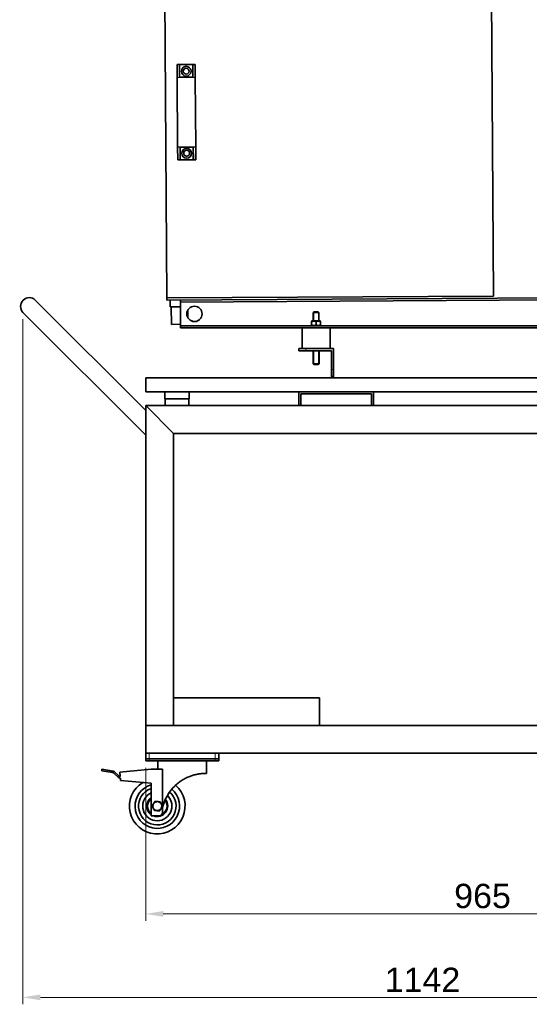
# Model space of a CAD drawing. Header units: millimetres. Extents: x 0 to 5940, y 0 to 4200.
# Tile 15 of 19: x 3139 to 3872, y 2025 to 3441. Entities that reach past the tile are written whole.
import ezdxf

# ---------------------------------------------------------------- set-up
doc = ezdxf.new("R2010")
doc.units = ezdxf.units.MM
doc.header["$LTSCALE"] = 10
for name, color, linetype, lineweight, true_color in [('Filettatura(ISO)', 3, 'Continuous', 9, 0x00ff00), ('Quote(ISO)', 7, 'Continuous', 25, 0x80ff00), ('Spigoli tangenti visibili(ISO)', 7, 'Continuous', 15, 0x00803f)]:
    doc.layers.add(name, color=color, linetype=linetype, lineweight=lineweight, true_color=true_color)
doc.layers.add('Spigoli visibili(ISO)', color=7, linetype='Continuous', lineweight=35)
doc.styles.add('Corrente-BSI', font='arial.ttf')
doc.dimstyles.new('DEFAULT-ISO', dxfattribs={"dimscale": 10, "dimtxt": 3.5, "dimasz": 2.5, "dimexe": 1, "dimexo": 1, "dimgap": 0.762, "dimtad": 1, "dimtoh": 1, "dimrnd": 1e-08, "dimtxsty": 'Corrente-BSI', "dimcen": 0.09, "dimdle": 10, "dimclrd": 7, "dimclre": 7, "dimclrt": 7, "dimazin": 2, "dimtfac": 0.571429, "dimtmove": 0, "dimatfit": 3, "dimfxl": 1, "dimtolj": 1, "dimlwd": 5, "dimlwe": 5, "dimarcsym": 0})

# ---------------------------------------------------------------- blocks, each defined once
blk = doc.blocks.new('*D15')
at = {"layer": 'Defpoints', "color": 0, "linetype": 'Continuous', "transparency": 16777216}
for p in [(3320.3, 2375.4), (4285.3, 2375.4), (3320.3, 2155.4)]:
    blk.add_point(p, dxfattribs=at)
at = {"layer": 'Quote(ISO)', "color": 7, "linetype": 'Continuous', "lineweight": 5, "transparency": 16777216}
for p, q in [((3320.3, 2365.4), (3320.3, 2145.4)), ((4285.3, 2365.4), (4285.3, 2145.4)), ((4260.3, 2155.4), (3345.3, 2155.4))]:
    blk.add_line(p, q, dxfattribs=at)
at = {"layer": 'Quote(ISO)', "color": 7, "linetype": 'Continuous', "transparency": 16777216}
for points in [[(3345.3, 2159.5), (3345.3, 2151.2), (3320.3, 2155.4)], [(4260.3, 2159.5), (4260.3, 2151.2), (4285.3, 2155.4)]]:
    blk.add_solid(points, dxfattribs=at)
at = {"layer": 'Quote(ISO)', "color": 7, "linetype": 'Continuous', "lineweight": 9, "transparency": 16777216, "insert": (3764, 2198.7), "char_height": 35, "attachment_point": 1, "style": 'Corrente-BSI'}
blk.add_mtext('\\A1;965', dxfattribs=at)
blk = doc.blocks.new('*D16')
at = {"layer": 'Defpoints', "color": 0, "linetype": 'Continuous', "transparency": 16777216}
for p in [(3143.6, 3020.6), (4285.3, 2375.4), (4285.3, 2035.4)]:
    blk.add_point(p, dxfattribs=at)
at = {"layer": 'Quote(ISO)', "color": 7, "linetype": 'Continuous', "lineweight": 5, "transparency": 16777216}
for p, q in [((3143.6, 3010.6), (3143.6, 2025.4)), ((4285.3, 2365.4), (4285.3, 2025.4)), ((3168.6, 2035.4), (4260.3, 2035.4))]:
    blk.add_line(p, q, dxfattribs=at)
at = {"layer": 'Quote(ISO)', "color": 7, "linetype": 'Continuous', "transparency": 16777216}
for points in [[(3168.6, 2039.5), (3168.6, 2031.2), (3143.6, 2035.4)], [(4260.3, 2039.5), (4260.3, 2031.2), (4285.3, 2035.4)]]:
    blk.add_solid(points, dxfattribs=at)
at = {"layer": 'Quote(ISO)', "color": 7, "linetype": 'Continuous', "lineweight": 9, "transparency": 16777216, "insert": (3664, 2078.1), "char_height": 35, "attachment_point": 1, "style": 'Corrente-BSI'}
blk.add_mtext('\\A1;1142', dxfattribs=at)

msp = doc.modelspace()

# ---------------------------------------------------------------- linework, layer by layer
at = {"layer": 'Filettatura(ISO)'}
for p, q in [((3562.071, 3021.115), (3562.071, 3008.171)), ((3568.583, 3008.171), (3568.583, 3021.115)), ((3562.071, 2965.372), (3562.071, 2945.627)), ((3568.583, 2945.627), (3568.583, 2965.372)), ((3569.137, 2945.647), (3569.134, 2946.177)), ((3347.848, 2896.372), (3347.848, 2886.372)), ((3382.806, 2886.372), (3382.806, 2896.372))]:
    msp.add_line(p, q, dxfattribs=at)
at = {"layer": 'Spigoli tangenti visibili(ISO)'}
for p, q in [((3365.991, 3358.5), (3365.885, 3376.85)), ((3368.385, 3376.865), (3368.49, 3358.773)), ((3368.879, 3376.368), (3387.896, 3376.478)), ((3388.489, 3358.888), (3388.385, 3376.981)), ((3390.885, 3376.995), (3390.991, 3358.645)), ((3365.494, 3358.09), (3365.994, 3358.093)), ((3390.991, 3358.645), (3365.991, 3358.5)), ((3365.994, 3358.093), (3365.991, 3358.5)), ((3365.994, 3358.093), (3390.993, 3358.237)), ((3366.569, 3258.61), (3365.994, 3358.093)), ((3368.49, 3358.773), (3388.489, 3358.888)), ((3390.991, 3358.645), (3390.993, 3358.237)), ((3390.993, 3358.237), (3391.493, 3358.24)), ((3390.993, 3358.237), (3391.568, 3258.755)), ((3366.569, 3258.61), (3366.069, 3258.607)), ((3391.568, 3258.755), (3366.569, 3258.61)), ((3366.571, 3258.203), (3366.569, 3258.61)), ((3366.571, 3258.203), (3391.571, 3258.347)), ((3366.677, 3239.853), (3366.571, 3258.203)), ((3389.072, 3258.075), (3369.073, 3257.96)), ((3369.073, 3257.96), (3369.177, 3239.867)), ((3389.177, 3239.983), (3389.072, 3258.075)), ((3392.068, 3258.758), (3391.568, 3258.755)), ((3391.568, 3258.755), (3391.571, 3258.347)), ((3391.571, 3258.347), (3391.677, 3239.997)), ((3388.683, 3240.48), (3369.666, 3240.37)), ((3161.228, 3038.276), (3320.327, 2879.177)), ((3550.327, 2965.372), (3550.327, 2968.372)), ((3590.327, 2938.372), (3587.327, 2938.372)), ((3325.327, 2378.372), (3325.327, 2386.372)), ((3420.327, 2386.372), (3420.327, 2378.372)), ((3325.327, 2375.372), (3325.327, 2378.372)), ((3420.327, 2378.372), (3420.327, 2375.372))]:
    msp.add_line(p, q, dxfattribs=at)
for start, end in [(131.810315, 228.189685), (300.743528, 36.241262)]:
    msp.add_arc((3336.827, 2310.372), 13.5, start, end, dxfattribs=at)
for centre, major_axis, start_param, end_param in [((3365.994, 3358.093), (-0.5, -0.003), 4.71238898, 6.28318531), ((3390.993, 3358.237), (0.5, 0.003), 0, 1.57079633), ((3366.569, 3258.61), (-0.5, -0.003), 0, 1.57079633), ((3391.568, 3258.755), (0.5, 0.003), 4.71238898, 6.28318531)]:
    msp.add_ellipse(centre, major_axis=major_axis, ratio=0.81479084, start_param=start_param, end_param=end_param, dxfattribs=at)
at = {"layer": 'Spigoli visibili(ISO)'}
for p, q in [((3347.325, 3560.246), (3350.325, 3041.255)), ((3820.317, 3043.972), (3817.317, 3562.963)), ((3365.385, 3376.848), (3365.885, 3376.85)), ((3365.385, 3376.848), (3365.494, 3358.09)), ((3365.885, 3376.85), (3368.385, 3376.865)), ((3368.385, 3376.865), (3368.839, 3376.868)), ((3387.931, 3376.978), (3368.839, 3376.868)), ((3368.989, 3358.868), (3368.889, 3376.254)), ((3387.888, 3376.364), (3387.989, 3358.978)), ((3387.931, 3376.978), (3388.385, 3376.981)), ((3388.385, 3376.981), (3390.885, 3376.995)), ((3390.885, 3376.995), (3391.385, 3376.998)), ((3391.493, 3358.24), (3391.385, 3376.998)), ((3365.494, 3358.09), (3366.069, 3258.607)), ((3388.199, 3358.979), (3368.779, 3358.867)), ((3392.068, 3258.758), (3391.493, 3358.24)), ((3366.069, 3258.607), (3366.177, 3239.85)), ((3369.363, 3257.869), (3388.783, 3257.981)), ((3369.674, 3240.484), (3369.573, 3257.87)), ((3388.573, 3257.98), (3388.673, 3240.594)), ((3392.177, 3240), (3392.068, 3258.758)), ((3366.677, 3239.853), (3366.177, 3239.85)), ((3366.677, 3239.853), (3369.177, 3239.867)), ((3369.631, 3239.87), (3369.177, 3239.867)), ((3369.631, 3239.87), (3388.723, 3239.98)), ((3389.177, 3239.983), (3388.723, 3239.98)), ((3389.177, 3239.983), (3391.677, 3239.997)), ((3392.177, 3240), (3391.677, 3239.997)), ((3320.327, 2879.177), (3161.228, 3038.276)), ((3350.325, 3041.255), (3820.317, 3043.972)), ((3350.342, 3038.255), (3350.325, 3041.255)), ((4260.327, 3043.515), (3350.342, 3038.255)), ((3355.342, 3038.284), (3355.4, 3028.284)), ((3370.327, 3035.371), (4235.327, 3040.371)), ((3370.327, 3035.371), (3370.327, 3038.371)), ((3370.327, 3001.371), (3370.327, 3035.371)), ((3320.327, 2843.821), (3143.551, 3020.598)), ((3355.4, 3028.284), (3370.327, 3028.37)), ((3356.9, 3028.293), (3357.044, 3003.293)), ((3380.925, 3024.079), (3380.991, 3012.554)), ((3562.327, 3021.371), (3561.327, 3020.371)), ((3569.327, 3020.371), (3561.327, 3020.371)), ((3561.327, 3008.171), (3561.327, 3020.371)), ((3562.327, 3021.371), (3568.327, 3021.371)), ((3568.327, 3021.371), (3569.327, 3020.371)), ((3569.327, 3008.171), (3569.327, 3020.371)), ((3357.044, 3003.293), (3370.327, 3003.37)), ((3559.527, 3008.171), (3558.827, 3007.766)), ((3558.827, 3007.186), (3558.827, 3007.766)), ((3558.827, 3007.186), (3558.827, 3002.355)), ((3558.827, 3001.775), (3558.827, 3002.355)), ((3571.127, 3008.171), (3559.527, 3008.171)), ((3565.327, 3007.186), (3565.327, 3002.355)), ((3571.127, 3008.171), (3571.827, 3007.766)), ((3571.827, 3007.766), (3571.827, 3007.186)), ((3571.827, 3007.186), (3571.827, 3002.355)), ((3571.827, 3002.355), (3571.827, 3001.775)), ((3370.327, 2998.371), (3370.327, 3001.371)), ((3370.327, 3001.371), (4235.327, 3001.371)), ((3370.327, 2998.371), (4235.327, 2998.371)), ((3545.327, 2998.371), (3545.327, 2968.372)), ((3559.527, 3001.371), (3558.827, 3001.775)), ((3571.127, 3001.371), (3571.827, 3001.775)), ((3585.327, 2998.371), (3585.327, 2968.372)), ((3585.577, 2998.371), (3585.749, 2968.487)), ((3540.327, 2968.372), (3550.327, 2968.372)), ((3540.327, 2968.372), (3540.327, 2965.372)), ((3550.327, 2965.372), (3540.327, 2965.372)), ((3550.327, 2968.372), (3590.327, 2968.372)), ((3587.327, 2965.372), (3550.327, 2965.372)), ((3561.327, 2946.371), (3561.327, 2965.372)), ((3569.327, 2946.371), (3569.327, 2965.372)), ((3569.877, 2946.395), (3569.767, 2965.372)), ((3585.327, 2968.485), (3585.749, 2968.487)), ((3587.327, 2938.372), (3587.327, 2965.372)), ((3590.327, 2968.372), (3590.327, 2938.372)), ((3569.327, 2946.371), (3561.327, 2946.371)), ((3562.327, 2945.371), (3561.327, 2946.371)), ((3568.327, 2945.371), (3569.327, 2946.371)), ((3568.883, 2945.389), (3569.877, 2946.395)), ((3569.877, 2946.395), (3569.327, 2946.392)), ((3562.327, 2945.371), (3568.327, 2945.371)), ((3562.883, 2945.355), (3562.867, 2945.371)), ((3562.883, 2945.355), (3565.599, 2945.371)), ((3568.343, 2945.386), (3568.883, 2945.389)), ((3587.327, 2928.372), (3587.327, 2938.372)), ((3590.327, 2938.372), (3590.327, 2928.372)), ((3320.327, 2926.372), (4285.327, 2926.372)), ((3320.327, 2906.372), (3320.327, 2926.372)), ((3587.327, 2928.372), (3590.327, 2928.372)), ((3587.327, 2926.372), (3587.327, 2928.372)), ((3590.327, 2928.372), (3590.327, 2926.372)), ((3320.327, 2906.372), (3540.327, 2906.372)), ((3347.827, 2896.372), (3347.827, 2906.372)), ((3382.827, 2896.372), (3382.827, 2906.372)), ((3540.327, 2906.372), (3647.827, 2906.372)), ((3540.327, 2886.372), (3540.327, 2906.372)), ((3543.327, 2903.372), (3543.327, 2886.372)), ((3644.827, 2903.372), (3543.327, 2903.372)), ((3644.827, 2886.372), (3644.827, 2903.372)), ((3647.827, 2906.372), (3647.827, 2886.372)), ((3647.827, 2906.372), (3957.827, 2906.372)), ((3382.827, 2896.372), (3347.827, 2896.372)), ((3348.327, 2886.372), (3348.327, 2896.372)), ((3382.327, 2886.372), (3382.327, 2896.372)), ((3320.327, 2886.372), (3360.327, 2846.372)), ((3320.327, 2886.372), (4285.327, 2886.372)), ((3360.327, 2846.372), (3320.327, 2886.372)), ((3320.327, 2886.372), (3320.327, 2426.372)), ((3360.327, 2846.372), (4245.327, 2846.372)), ((3360.327, 2846.372), (3360.327, 2426.372)), ((3360.327, 2466.372), (3570.327, 2466.372)), ((3570.327, 2426.372), (3570.327, 2466.372)), ((3320.327, 2426.372), (3320.327, 2386.372)), ((3320.327, 2426.372), (4285.327, 2426.372)), ((3320.327, 2386.372), (3320.327, 2426.372)), ((3360.327, 2426.372), (3320.327, 2426.372)), ((3320.327, 2386.372), (4285.327, 2386.372)), ((3320.327, 2386.372), (3320.327, 2378.372)), ((3325.327, 2386.372), (3420.327, 2386.372)), ((3425.327, 2378.372), (3425.327, 2386.372)), ((3325.327, 2378.372), (3320.327, 2378.372)), ((3320.327, 2378.372), (3325.327, 2378.372)), ((3320.327, 2378.372), (3320.327, 2375.372)), ((3325.327, 2375.372), (3320.327, 2375.372)), ((3325.327, 2378.372), (3420.327, 2378.372)), ((3325.327, 2378.372), (3420.327, 2378.372)), ((3420.327, 2375.372), (3325.327, 2375.372)), ((3337.827, 2375.372), (3337.827, 2363.372)), ((3407.827, 2375.372), (3407.827, 2357.372)), ((3425.327, 2378.372), (3420.327, 2378.372)), ((3420.327, 2378.372), (3425.327, 2378.372)), ((3425.327, 2375.372), (3420.327, 2375.372)), ((3425.327, 2375.372), (3425.327, 2378.372)), ((3273.25, 2360.53), (3256.895, 2363.347)), ((3256.895, 2363.347), (3256.895, 2361.317)), ((3256.895, 2361.317), (3272.325, 2358.66)), ((3274.878, 2357.397), (3280.584, 2352.098)), ((3281.548, 2353.933), (3275.804, 2359.267)), ((3327.827, 2363.372), (3282.999, 2359.45)), ((3282.999, 2359.45), (3283.581, 2352.788)), ((3283.138, 2350.835), (3283.762, 2350.727)), ((3327.827, 2363.372), (3344.459, 2363.372)), ((3344.459, 2363.372), (3344.459, 2301.372)), ((3283.762, 2350.727), (3284.044, 2347.495)), ((3284.044, 2347.495), (3327.827, 2343.372)), ((3327.827, 2296.372), (3327.827, 2343.372)), ((3327.827, 2296.372), (3339.459, 2296.372))]:
    msp.add_line(p, q, dxfattribs=at)
for centre, radius in [((3378.44, 3367.423), 7), ((3378.44, 3367.423), 4.25), ((3379.122, 3249.425), 7), ((3379.122, 3249.425), 4.25), ((3390.327, 3018.371), 11)]:
    msp.add_circle(centre, radius, dxfattribs=at)
for centre, radius, start, end in [((3390.457, 3018.487), 11, 132.262668, 150.058544), ((3390.457, 3018.487), 11, 210.603827, 311.35615), ((3271.476, 2353.733), 5, 47.121095, 80.228252), ((3272.401, 2355.603), 5, 47.121095, 80.228252), ((3283.987, 2355.762), 5, 227.121095, 260.228252), ((3284.95, 2357.597), 5, 227.121095, 254.115121), ((3336.827, 2310.372), 40, 121.463915, 48.815328), ((3336.827, 2310.372), 32, 106.334823, 49.415148), ((3336.827, 2310.372), 32, 106.334823, 49.415148), ((3336.827, 2310.372), 27, 109.471221, 48.881815), ((3336.827, 2310.372), 21, 115.376934, 46.451786), ((3336.827, 2310.372), 15, 126.869898, 233.130102), ((3336.827, 2310.372), 6.5, 146.434452, 206.434452), ((3336.827, 2310.372), 6.5, 86.434452, 146.434452), ((3336.827, 2310.372), 15, 248.96053, 39.538489), ((3336.827, 2310.372), 6.5, 26.434452, 86.434452), ((3336.827, 2310.372), 6.5, 326.434452, 26.434452), ((3336.827, 2310.372), 6.5, 206.434452, 266.434452), ((3336.827, 2310.372), 6.5, 266.434452, 326.434452), ((3339.459, 2301.372), 5, 270, 0)]:
    msp.add_arc(centre, radius, start, end, dxfattribs=at)
for centre, major_axis, ratio, start_param, end_param in [((3368.389, 3376.251), (-0.004, 0.614), 0.81479084, 4.71238898, 4.89867368), ((3388.388, 3376.367), (-0.004, 0.614), 0.81479084, 1.38451163, 1.57079633), ((3368.492, 3358.365), (0.442, 0.447), 0.51577038, 0.47618417, 1.09461216), ((3388.492, 3358.481), (-0.447, 0.442), 0.51577038, 5.18857315, 5.80700114), ((3369.07, 3258.367), (0.447, -0.442), 0.51577038, 5.18857315, 5.80700114), ((3389.07, 3258.483), (-0.442, -0.447), 0.51577038, 0.47618417, 1.09461216), ((3369.174, 3240.481), (0.004, -0.614), 0.81479084, 1.38451163, 1.57079633), ((3389.173, 3240.596), (0.004, -0.614), 0.81479084, 4.71238898, 4.89867368), ((3152.39, 3029.437), (8.839, 8.839), 0.96592583, 0, 3.14159265)]:
    msp.add_ellipse(centre, major_axis=major_axis, ratio=ratio, start_param=start_param, end_param=end_param, dxfattribs=at)
for points, knots in [([(3368.879, 3376.368), (3368.876, 3376.388), (3368.872, 3376.409), (3368.857, 3376.476), (3368.844, 3376.522), (3368.82, 3376.602), (3368.807, 3376.643), (3368.789, 3376.716), (3368.784, 3376.749), (3368.784, 3376.8), (3368.788, 3376.823), (3368.806, 3376.854), (3368.818, 3376.863), (3368.833, 3376.867), (3368.836, 3376.868), (3368.839, 3376.868)], [0.3528413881, 0.3528413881, 0.3528413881, 0.3528413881, 0.3587024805, 0.3587024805, 0.3722560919, 0.3722560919, 0.3856107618, 0.3856107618, 0.3989654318, 0.3989654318, 0.4123201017, 0.4123201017, 0.4256747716, 0.4256747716, 0.4290449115, 0.4290449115, 0.4290449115, 0.4290449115]), ([(3387.931, 3376.978), (3387.934, 3376.978), (3387.937, 3376.978), (3387.952, 3376.974), (3387.964, 3376.965), (3387.982, 3376.934), (3387.987, 3376.911), (3387.988, 3376.86), (3387.983, 3376.827), (3387.965, 3376.753), (3387.953, 3376.712), (3387.93, 3376.633), (3387.918, 3376.587), (3387.903, 3376.519), (3387.899, 3376.498), (3387.896, 3376.478)], [0.1029089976, 0.1029089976, 0.1029089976, 0.1029089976, 0.1062791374, 0.1062791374, 0.1196338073, 0.1196338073, 0.1329884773, 0.1329884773, 0.1463431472, 0.1463431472, 0.1596978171, 0.1596978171, 0.1732514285, 0.1732514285, 0.1791125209, 0.1791125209, 0.1791125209, 0.1791125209]), ([(3369.631, 3239.87), (3369.628, 3239.87), (3369.625, 3239.87), (3369.61, 3239.874), (3369.598, 3239.883), (3369.58, 3239.914), (3369.575, 3239.936), (3369.574, 3239.988), (3369.579, 3240.021), (3369.597, 3240.094), (3369.609, 3240.135), (3369.632, 3240.215), (3369.644, 3240.261), (3369.659, 3240.329), (3369.662, 3240.35), (3369.666, 3240.37)], [0.3688859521, 0.3688859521, 0.3688859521, 0.3688859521, 0.3722560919, 0.3722560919, 0.3856107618, 0.3856107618, 0.3989654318, 0.3989654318, 0.4123201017, 0.4123201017, 0.4256747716, 0.4256747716, 0.439228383, 0.439228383, 0.4450894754, 0.4450894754, 0.4450894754, 0.4450894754]), ([(3388.683, 3240.48), (3388.686, 3240.46), (3388.69, 3240.439), (3388.705, 3240.371), (3388.718, 3240.326), (3388.742, 3240.246), (3388.755, 3240.205), (3388.773, 3240.132), (3388.778, 3240.099), (3388.778, 3240.047), (3388.774, 3240.025), (3388.756, 3239.993), (3388.744, 3239.984), (3388.729, 3239.981), (3388.726, 3239.98), (3388.723, 3239.98)], [0.0868644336, 0.0868644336, 0.0868644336, 0.0868644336, 0.092725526, 0.092725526, 0.1062791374, 0.1062791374, 0.1196338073, 0.1196338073, 0.1329884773, 0.1329884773, 0.1463431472, 0.1463431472, 0.1596978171, 0.1596978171, 0.1630679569, 0.1630679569, 0.1630679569, 0.1630679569]), ([(3344.459, 2308.258), (3344.502, 2308.439), (3344.545, 2308.621), (3345.496, 2312.555), (3346.741, 2316.21), (3349.882, 2323.258), (3351.78, 2326.648), (3356.164, 2333.029), (3358.65, 2336.019), (3362.756, 2340.134), (3364.286, 2341.535), (3367.563, 2344.236), (3369.31, 2345.536), (3372.929, 2347.945), (3374.802, 2349.057), (3378.555, 2351.037), (3380.435, 2351.907), (3383.895, 2353.324), (3385.601, 2353.94), (3388.989, 2355.004), (3390.671, 2355.453), (3393.88, 2356.18), (3395.409, 2356.461), (3398.213, 2356.886), (3399.487, 2357.031), (3401.708, 2357.231), (3402.742, 2357.295), (3404.56, 2357.372), (3405.344, 2357.385), (3406.598, 2357.392), (3407.069, 2357.386), (3407.683, 2357.376), (3407.827, 2357.372), (3407.827, 2357.372)], [-22.00662236, -22.00662236, -22.00662236, -22.00662236, -21.94926958, -21.94926958, -20.7612082, -20.7612082, -19.57314681, -19.57314681, -18.38508543, -18.38508543, -17.77763654, -17.77763654, -17.17018765, -17.17018765, -16.56273875, -16.56273875, -15.95528986, -15.95528986, -15.40402457, -15.40402457, -14.85275929, -14.85275929, -14.301494, -14.301494, -13.75022872, -13.75022872, -13.20483791, -13.20483791, -12.6594471, -12.6594471, -12.11405629, -12.11405629, -11.56866548, -11.56866548, -11.56866548, -11.56866548])]:
    msp.add_open_spline(points, degree=3, knots=knots, dxfattribs=at)
for points, weights in [([(3565.327, 3007.186), (3562.077, 3008.269), (3558.827, 3007.186)], [1, 1.15470053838, 1]), ([(3558.827, 3002.355), (3562.077, 3001.272), (3565.327, 3002.355)], [1, 1.15470053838, 1]), ([(3571.827, 3007.186), (3568.577, 3008.269), (3565.327, 3007.186)], [1, 1.15470053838, 1]), ([(3565.327, 3002.355), (3568.577, 3001.272), (3571.827, 3002.355)], [1, 1.15470053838, 1]), ([(3329.336, 2310.839), (3330.448, 2312.514), (3331.411, 2313.966)], [1, 1.0379548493, 1]), ([(3331.007, 2307.478), (3330.232, 2309.038), (3329.336, 2310.839)], [1, 1.0379548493, 1]), ([(3331.411, 2313.966), (3332.374, 2315.417), (3333.486, 2317.093)], [1, 1.0379548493, 1]), ([(3333.486, 2317.093), (3335.493, 2316.967), (3337.232, 2316.859)], [1, 1.0379548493, 1]), ([(3337.232, 2316.859), (3338.97, 2316.751), (3340.977, 2316.626)], [1, 1.0379548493, 1]), ([(3340.977, 2316.626), (3341.872, 2314.825), (3342.648, 2313.265)], [1, 1.0379548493, 1]), ([(3344.318, 2309.905), (3343.206, 2308.229), (3342.244, 2306.778)], [1, 1.0379548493, 1]), ([(3342.648, 2313.265), (3343.423, 2311.706), (3344.318, 2309.905)], [1, 1.0379548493, 1]), ([(3332.678, 2304.118), (3331.782, 2305.919), (3331.007, 2307.478)], [1, 1.0379548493, 1]), ([(3336.423, 2303.884), (3334.685, 2303.993), (3332.678, 2304.118)], [1, 1.0379548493, 1]), ([(3340.169, 2303.651), (3338.161, 2303.776), (3336.423, 2303.884)], [1, 1.0379548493, 1]), ([(3342.244, 2306.778), (3341.281, 2305.327), (3340.169, 2303.651)], [1, 1.0379548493, 1])]:
    msp.add_rational_spline(points, weights, degree=2, dxfattribs=at)

# ---------------------------------------------------------------- dimensions: what is measured, and where the dimension line sits
at = {"layer": 'Quote(ISO)', "color": 7, "linetype": 'Continuous', "lineweight": 9}
for base, p1, p2, override, picture, middle in [((4285.327, 2035.372), (3143.551, 3020.598), (4285.327, 2375.372), {"dimgap": 0.762, "dimtoh": 0, "dimdec": 0, "dimtol": 0, "dimlim": 0, "dimtp": 0, "dimtm": 0, "dimtdec": 0, "dimtofl": 0, "dimatfit": 1}, '*D16', (3714.439, 2035.372)), ((3320.327, 2155.372), (4285.327, 2375.372), (3320.327, 2375.372), {"dimgap": 0.762, "dimtoh": 0, "dimdec": 2, "dimtol": 0, "dimlim": 0, "dimtp": 0, "dimtm": 0, "dimtdec": 2, "dimtofl": 0, "dimatfit": 1}, '*D15', (3802.827, 2155.372))]:
    dim = msp.add_linear_dim(base=base, p1=p1, p2=p2, dimstyle='DEFAULT-ISO', override=override, dxfattribs=at)
    dim.commit()
    dim.dimension.update_dxf_attribs({"geometry": picture, "text_midpoint": middle, "dimtype": 160})

doc.saveas('drawing.dxf')
